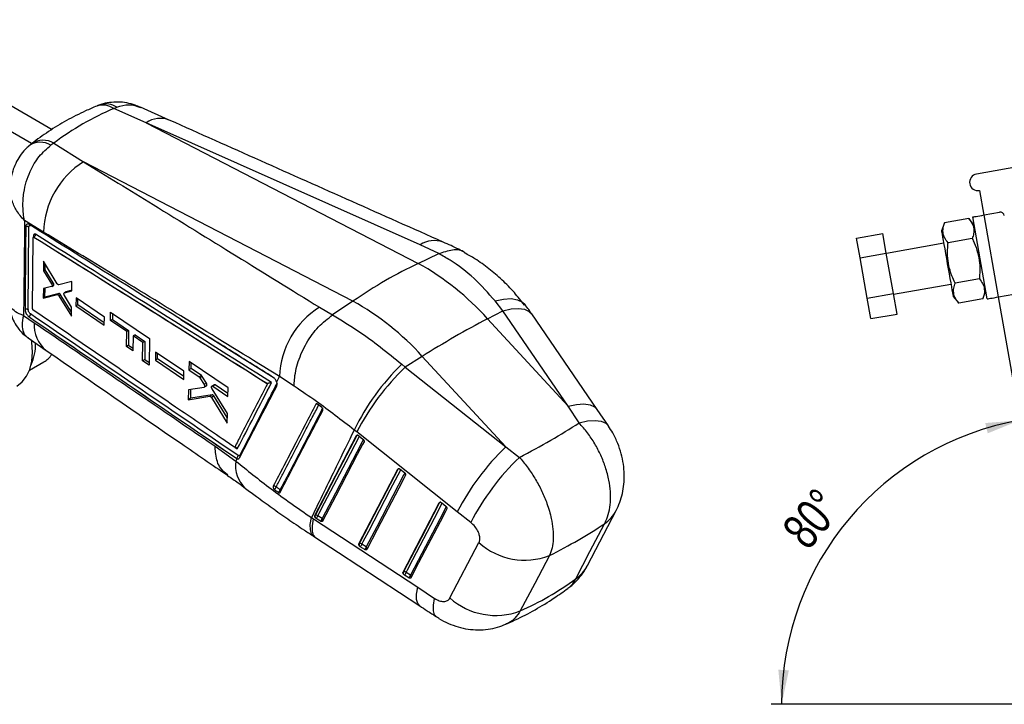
# Model space of a CAD drawing. Extents: x 24 to 351, y 12 to 282.
# Tile 2 of 13: x 96 to 190, y 12 to 78. Entities that reach past the tile are written whole.
import ezdxf

# ---------------------------------------------------------------- set-up
doc = ezdxf.new("R2010")
doc.units = 0
doc.layers.get('0').update_dxf_attribs({"linetype": 'CONTINUOUS'})
doc.styles.add('SLDTEXTSTYLE0', font='TXT', dxfattribs={"width": 0.75})
doc.dimstyles.new('SLDDIMSTYLE5', dxfattribs={"dimtxt": 3.5, "dimasz": 3.302, "dimexe": 0, "dimexo": 0.0625, "dimgap": 0.875, "dimtad": 1, "dimdec": 4, "dimlfac": 2.5, "dimzin": 12, "dimtxsty": 'SLDTEXTSTYLE0', "dimsah": 1, "dimcen": 0.09, "dimazin": 3, "dimtfac": 1, "dimtofl": 0, "dimtmove": 0, "dimatfit": 3, "dimtolj": 1, "dimtzin": 12})

# ---------------------------------------------------------------- blocks, each defined once
blk = doc.blocks.new('_D_8')
at = {"color": 179, "linetype": 'CONTINUOUS'}
blk.add_line((194.462, 12.426), (167.8, 12.426), dxfattribs=at)
blk.add_arc((196.531, 12.426), 27.731, 100, 180, dxfattribs=at)
for points in [[(191.715, 39.736), (188.385, 39.465), (188.621, 38.477)], [(168.8, 12.426), (169.502, 15.693), (168.488, 15.753)]]:
    blk.add_solid(points, dxfattribs=at)
at = {"color": 179, "linetype": 'CONTINUOUS', "insert": (168.661, 29.375, 0.04), "char_height": 3.5, "attachment_point": 1, "rotation": 49.98101, "style": 'SLDTEXTSTYLE0'}
blk.add_mtext('80°', dxfattribs=at)

msp = doc.modelspace()

# ---------------------------------------------------------------- linework, layer by layer
at = {"color": 7, "linetype": 'CONTINUOUS'}
for p, q in [((80.397418, 78.242701), (98.655775, 67.700929)), ((78.250844, 77.00351), (96.668124, 66.36998)), ((104.594536, 69.697858), (104.870954, 69.82761)), ((107.703079, 68.336626), (104.594536, 69.697858)), ((109.924042, 68.590114), (107.153134, 69.826418)), ((107.703079, 68.336626), (133.859158, 54.817894)), ((134.042968, 56.601559), (107.703079, 68.336626)), ((98.832241, 66.374836), (98.542269, 66.178001)), ((98.832241, 66.374836), (101.672042, 64.590071)), ((127.586001, 51.196478), (101.672042, 64.590071)), ((196.208516, 64.929846), (187.542207, 63.401741)), ((187.820045, 61.82605), (188.2368, 59.462511)), ((188.276192, 59.469458), (189.753404, 59.729931)), ((97.84112, 57.820557), (96.008115, 58.934475)), ((184.467149, 58.72266), (184.180438, 57.934925)), ((186.792979, 59.132767), (184.467149, 58.72266)), ((187.331822, 58.490598), (186.792979, 59.132767)), ((188.582089, 51.399982), (187.192904, 59.278443)), ((189.665378, 51.590995), (188.276192, 59.469458)), ((96.357396, 50.38999), (96.425941, 58.306244)), ((96.780936, 50.449392), (96.84761, 57.307635)), ((96.87535, 57.356512), (96.866735, 57.35154)), ((96.909044, 57.346537), (96.91012, 57.347158)), ((96.910389, 57.347042), (96.91012, 57.347157)), ((176.018414, 57.232484), (178.539523, 57.677024)), ((176.350529, 55.348976), (176.018414, 57.232484)), ((178.871637, 55.793515), (178.539523, 57.677024)), ((187.133849, 57.199597), (184.808019, 56.789492)), ((135.835768, 55.751566), (134.042968, 56.601559)), ((184.388815, 56.753154), (178.873891, 55.780725)), ((97.835965, 55.014514), (97.828899, 54.11451)), ((99.154433, 52.860216), (97.835965, 55.014514)), ((133.859158, 54.817894), (135.834802, 55.751104)), ((135.834802, 55.751104), (135.835768, 55.751566)), ((176.350529, 55.348976), (178.871637, 55.793515)), ((177.032194, 51.48306), (176.350529, 55.348976)), ((179.553302, 51.927599), (178.871637, 55.793515)), ((97.984898, 54.204566), (97.828899, 54.11451)), ((97.828899, 54.11451), (98.608876, 52.848577)), ((97.984898, 54.204566), (97.988565, 54.765175)), ((98.769158, 52.941105), (97.984898, 54.204566)), ((100.561515, 53.060084), (99.30658, 52.755815)), ((100.551401, 52.175054), (100.561515, 53.060084)), ((187.815588, 53.33326), (185.489759, 52.923155)), ((97.81484, 52.395569), (97.806857, 51.459643)), ((98.60608, 52.586373), (97.81484, 52.395569)), ((97.967544, 51.552406), (97.973313, 52.433785)), ((98.769158, 52.941105), (98.608876, 52.848577)), ((98.620479, 52.592306), (98.781367, 52.685184)), ((98.81592, 52.736847), (98.654963, 52.643928)), ((99.99923, 52.079685), (99.833714, 51.984134)), ((99.84697, 51.989748), (100.551401, 52.175054)), ((100.01239, 52.085243), (99.84697, 51.989748)), ((100.551995, 52.22707), (100.01239, 52.085243)), ((179.568485, 51.841493), (185.083408, 52.813923)), ((188.156458, 51.400092), (188.443171, 52.187829)), ((97.806857, 51.459643), (99.158261, 51.810338)), ((97.967544, 51.552406), (97.806857, 51.459643)), ((99.32316, 51.905532), (97.967544, 51.552406)), ((99.32316, 51.905532), (99.158261, 51.810338)), ((99.475858, 51.803035), (99.310204, 51.707404)), ((99.310204, 51.707405), (100.522098, 49.727369)), ((100.52678, 50.109952), (99.475858, 51.803035)), ((100.53271, 50.59463), (99.84356, 51.729766)), ((100.955462, 51.497231), (100.945939, 50.725849)), ((103.676689, 49.645342), (100.955462, 51.497231)), ((101.118974, 50.82574), (101.122625, 51.383471)), ((127.586001, 51.196478), (125.63092, 49.861119)), ((141.987411, 50.25785), (141.254887, 51.202912)), ((177.032194, 51.48306), (179.553302, 51.927599)), ((177.381746, 49.500655), (177.032194, 51.48306)), ((179.902854, 49.945193), (179.553302, 51.927599)), ((185.291786, 51.632154), (185.830629, 50.989985)), ((188.156458, 51.400092), (185.830629, 50.989985)), ((189.625985, 51.584048), (192.404356, 35.827125)), ((189.665378, 51.590995), (191.142589, 51.851468)), ((96.843999, 50.325373), (96.834687, 50.33264)), ((100.522098, 49.727369), (100.53271, 50.59463)), ((101.118974, 50.82574), (100.945939, 50.725849)), ((100.945939, 50.725849), (103.664688, 48.872575)), ((103.668273, 49.103531), (101.118974, 50.82574)), ((124.360651, 50.599296), (125.628808, 49.859713)), ((140.524765, 49.492079), (141.987411, 50.25785)), ((148.283616, 41.074906), (141.987411, 50.25785)), ((95.912275, 49.814825), (96.938849, 49.114599)), ((96.39267, 49.709088), (96.411238, 49.695732)), ((103.664688, 48.872575), (103.676689, 49.645342)), ((104.271789, 49.324774), (104.284663, 50.133193)), ((104.452693, 49.429208), (104.271789, 49.324774)), ((105.82863, 48.265367), (104.271789, 49.324774)), ((104.284663, 50.133193), (108.029483, 47.588517)), ((104.456571, 50.016377), (104.452693, 49.429208)), ((104.452693, 49.429208), (106.015767, 48.373399)), ((125.628808, 49.859713), (125.63092, 49.861119)), ((140.524765, 49.492079), (148.283616, 41.074906)), ((151.065415, 40.77908), (144.770025, 49.960906)), ((177.381746, 49.500655), (179.902854, 49.945193)), ((106.015767, 48.373399), (105.82863, 48.265367)), ((106.015767, 48.373399), (106.006315, 46.94254)), ((96.340966, 47.656885), (98.089424, 46.447994)), ((105.802721, 46.825007), (105.82863, 48.265367)), ((106.451333, 47.841587), (106.424509, 46.400699)), ((106.640996, 47.951077), (106.451333, 47.841587)), ((107.382955, 47.207529), (106.451333, 47.841587)), ((106.640996, 47.951077), (107.576431, 47.31922)), ((108.029483, 47.588517), (107.978158, 45.025996)), ((106.006315, 46.94254), (105.802721, 46.825007)), ((106.424509, 46.400699), (105.802721, 46.825007)), ((106.006315, 46.94254), (106.429279, 46.656841)), ((107.348631, 45.455815), (107.382955, 47.207529)), ((107.576431, 47.31922), (107.382955, 47.207529)), ((107.576431, 47.31922), (107.564941, 45.580689)), ((107.564941, 45.580689), (107.348631, 45.455815)), ((107.978158, 45.025996), (107.348631, 45.455815)), ((107.564941, 45.580689), (107.983601, 45.297896)), ((108.605484, 46.290854), (108.589587, 45.515794)), ((108.800156, 45.637353), (108.589587, 45.515794)), ((108.589587, 45.515794), (111.307986, 43.662351)), ((111.325743, 44.438444), (108.605484, 46.290854)), ((108.800156, 45.637353), (108.803547, 46.155979)), ((111.314316, 43.938868), (108.800156, 45.637353)), ((134.251608, 45.870662), (132.605221, 44.83777)), ((142.273064, 37.168601), (134.251608, 45.870662)), ((96.47447, 44.535007), (97.87229, 45.341951)), ((111.832608, 45.388764), (111.814126, 44.577034)), ((112.019909, 44.69583), (111.814126, 44.577034)), ((111.814126, 44.577034), (112.794779, 43.909624)), ((115.576705, 42.843257), (111.832608, 45.388764)), ((112.019909, 44.69583), (112.023588, 45.258922)), ((113.00448, 44.030682), (112.019909, 44.69583)), ((132.284406, 45.110692), (132.605221, 44.83777)), ((132.605221, 44.83777), (142.273064, 37.168601)), ((111.307986, 43.662351), (111.325743, 44.438444)), ((113.00448, 44.030682), (112.794779, 43.909624)), ((113.079747, 43.948771), (112.869202, 43.827227)), ((112.869202, 43.827227), (113.274904, 43.1586)), ((113.493977, 43.285068), (113.079747, 43.948771)), ((120.248005, 43.418414), (120.52171, 43.948703)), ((121.941881, 43.002014), (120.52171, 43.948703)), ((111.769666, 42.67099), (111.746595, 41.706589)), ((113.262553, 42.8922), (111.769666, 42.67099)), ((112.001323, 41.853641), (112.006899, 42.706143)), ((113.493977, 43.285068), (113.274904, 43.1586)), ((113.283198, 42.89952), (113.506698, 43.028544)), ((113.536759, 43.066186), (113.314077, 42.937635)), ((114.242369, 43.146451), (114.026761, 43.021983)), ((115.512499, 40.371455), (114.03738, 42.761316)), ((114.333903, 43.132559), (114.118846, 43.008409)), ((114.118846, 43.008409), (115.555855, 42.030212)), ((115.562835, 42.302317), (114.333903, 43.132559)), ((115.555855, 42.030212), (115.576705, 42.843257)), ((119.374161, 43.253864), (119.368904, 43.251444)), ((111.746595, 41.706589), (113.822029, 42.034496)), ((112.001323, 41.853641), (111.746595, 41.706589)), ((114.057172, 42.170242), (112.001323, 41.853641)), ((114.057172, 42.170242), (113.822029, 42.034496)), ((114.202612, 42.068541), (113.966685, 41.932342)), ((113.966685, 41.932343), (115.487742, 39.443054)), ((115.502808, 40.008056), (114.202612, 42.068541)), ((124.011679, 41.270364), (124.019587, 41.274929)), ((124.568616, 40.995748), (124.185772, 41.27641)), ((124.601522, 40.967591), (124.568616, 40.995748)), ((149.334828, 39.47653), (148.283616, 41.074906)), ((152.151219, 39.192941), (151.065192, 40.778557)), ((115.487742, 39.443054), (115.512499, 40.371455)), ((123.91307, 30.576487), (127.922589, 38.258727)), ((127.94857, 38.604998), (127.703275, 38.79705)), ((127.922589, 38.258727), (127.948008, 38.273401)), ((137.615738, 30.935496), (127.94857, 38.604998)), ((128.139355, 38.255526), (128.151038, 38.246492)), ((128.151038, 38.246492), (128.54303, 37.929092)), ((114.347873, 37.229177), (116.327508, 35.816332)), ((142.273064, 37.168601), (143.589729, 36.163194)), ((116.327508, 35.816332), (116.44308, 36.040555)), ((116.379733, 36.080181), (116.375161, 36.077541)), ((116.375161, 36.077541), (116.44308, 36.040555)), ((116.718895, 36.356532), (116.700131, 36.329658)), ((128.15861, 27.854648), (131.905243, 35.033897)), ((131.905243, 35.033897), (131.930659, 35.04857)), ((132.122059, 35.030644), (132.13368, 35.021656)), ((132.13368, 35.021656), (132.525664, 34.704251)), ((119.922733, 33.386307), (119.915803, 33.382306)), ((119.987169, 33.119565), (120.033425, 33.076603)), ((132.404213, 25.132841), (135.887802, 31.809014)), ((135.887802, 31.809014), (135.913215, 31.823684)), ((136.104689, 31.805685), (136.116222, 31.796761)), ((136.116222, 31.796761), (136.508192, 31.479348)), ((123.595908, 30.375964), (123.796115, 30.245092)), ((123.938505, 30.59117), (123.91307, 30.576487)), ((124.047115, 30.290801), (124.001115, 30.326615)), ((124.622279, 30.283184), (124.204416, 30.551079)), ((138.904034, 29.912406), (137.615738, 30.935496)), ((150.134105, 25.761533), (152.894182, 31.050689)), ((123.796115, 30.245092), (133.814025, 23.671983)), ((124.464979, 30.022906), (124.047115, 30.290801)), ((123.800136, 28.584171), (123.983957, 28.464693)), ((128.184048, 27.869333), (128.15861, 27.854648)), ((128.292668, 27.568971), (128.246614, 27.604835)), ((128.710537, 27.301079), (128.292668, 27.568971)), ((128.867826, 27.56136), (128.449966, 27.829248)), ((136.903879, 22.64912), (139.703509, 27.966417)), ((132.429655, 25.147529), (132.404213, 25.132841)), ((132.538291, 24.847177), (132.492153, 24.883114)), ((132.956168, 24.57929), (132.538291, 24.847177)), ((133.11344, 24.839578), (132.695564, 25.107464)), ((133.814025, 23.671983), (135.437604, 22.60778))]:
    msp.add_line(p, q, dxfattribs=at)
at = {"color": 8, "linetype": 'CONTINUOUS'}
for p, q in [((96.870535, 57.484147), (96.869395, 57.353074)), ((111.038849, 49.422417), (119.998897, 43.798946)), ((116.213338, 37.141218), (116.459436, 36.973741))]:
    msp.add_line(p, q, dxfattribs=at)
at = {"color": 7, "linetype": 'CONTINUOUS', "flags": 128}
for points in [[(187.192904, 59.278443), (187.213719, 59.282115), (187.275364, 59.292984), (187.37547, 59.310636), (187.510191, 59.334391), (187.674349, 59.363335), (187.861635, 59.396359), (188.064853, 59.432194), (188.276192, 59.469458)], [(184.180438, 57.934925), (184.187279, 57.896125), (184.207634, 57.780683), (184.241002, 57.591444), (184.286562, 57.333064), (184.343191, 57.011904), (184.409494, 56.635876), (184.48384, 56.214237), (184.564399, 55.75737), (184.649185, 55.276523), (184.736111, 54.783539), (184.823038, 54.290554), (184.907824, 53.809707), (184.988383, 53.35284), (185.062729, 52.931201), (185.129032, 52.555174), (185.185661, 52.234015), (185.231221, 51.975635), (185.264589, 51.786394), (185.284944, 51.670954), (185.291786, 51.632154)], [(188.582089, 51.399982), (188.602904, 51.403652), (188.66455, 51.414522), (188.764656, 51.432173), (188.899378, 51.455928), (189.063535, 51.484874), (189.250821, 51.517898), (189.454038, 51.553731), (189.665378, 51.590995)], [(95.274707, 43.017635), (95.274997, 43.017803), (95.789721, 43.416594), (96.203831, 43.957883), (96.50713, 44.62834), (96.692149, 45.411458), (96.754331, 46.287956), (96.692149, 47.236246), (96.662146, 47.450423)], [(127.948008, 38.273401), (125.935851, 34.418095), (123.938505, 30.59117)], [(128.646364, 37.665836), (128.517093, 37.418155), (128.000025, 36.427428), (125.931726, 32.464527), (124.662748, 30.033129)], [(131.930659, 35.04857), (130.049948, 31.444755), (128.184048, 27.869333)], [(132.629004, 34.441), (132.499761, 34.193328), (131.982762, 33.202648), (129.914773, 29.239927), (128.908299, 27.311299)], [(135.913215, 31.823684), (134.164027, 28.471401), (132.429655, 25.147529)], [(136.611548, 31.216101), (136.482326, 30.968449), (135.965442, 29.977837), (133.897912, 26.015381), (133.153923, 24.589507)], [(149.002271, 24.483772), (150.367931, 27.104004), (151.757049, 29.769198)], [(123.984037, 28.465163), (126.18742, 27.019592), (134.002122, 21.892909)], [(146.478149, 26.725052), (145.066234, 24.045499), (143.676911, 21.408836)]]:
    msp.add_lwpolyline(points, dxfattribs=at)
at = {"color": 8, "linetype": 'CONTINUOUS', "flags": 128}
for points in [[(96.8756, 57.355332), (96.885139, 57.359151), (96.90144, 57.353824), (96.910205, 57.347206), (96.910389, 57.347042), (96.910389, 57.347042)], [(141.254887, 51.202912), (142.073254, 51.383168), (142.801759, 51.424816), (143.415139, 51.326413), (143.89212, 51.091363), (144.135801, 50.849681)], [(141.987411, 50.25785), (142.789801, 50.438083), (143.496319, 50.489848), (144.08279, 50.411385), (144.529167, 50.205372), (144.770041, 49.960585)], [(148.283616, 41.074906), (149.086163, 41.255407), (149.792751, 41.30733), (150.379199, 41.228895), (150.825427, 41.022793), (151.065453, 40.778794)], [(149.334828, 39.47653), (150.145009, 39.663488), (150.859007, 39.72081), (151.452134, 39.646501), (151.903851, 39.443138), (152.153157, 39.191477)], [(124.204416, 30.551079), (124.333689, 30.79876), (124.850773, 31.789492), (126.919112, 35.752413), (128.200103, 38.206764)], [(128.588883, 37.883218), (128.476666, 37.66821), (127.959586, 36.677486), (125.891274, 32.71458), (124.622279, 30.283184)], [(127.948008, 38.273401), (127.962285, 38.293538), (127.97882, 38.306568)], [(131.930659, 35.04857), (131.944944, 35.06871), (131.961479, 35.081732)], [(128.449966, 27.829248), (128.579213, 28.076923), (129.096228, 29.06761), (131.16428, 33.030354), (132.18275, 34.981921)], [(132.571529, 34.658372), (132.459336, 34.443391), (131.942333, 33.452711), (129.874317, 29.489988), (128.867826, 27.56136)], [(132.695564, 25.107464), (132.824793, 25.355119), (133.3417, 26.345743), (135.40933, 30.308231), (136.165309, 31.757011)], [(136.554077, 31.43346), (136.441923, 31.218518), (135.925025, 30.227907), (133.857449, 26.265451), (133.11344, 24.839578)], [(135.913215, 31.823684), (135.927507, 31.843828), (135.944035, 31.856846)], [(123.808358, 28.580105), (123.602006, 28.805923), (123.485901, 29.195755), (123.483848, 29.724882), (123.595908, 30.375964)], [(123.984497, 28.464858), (123.790502, 28.68234), (123.677938, 29.069708), (123.679829, 29.596388), (123.796115, 30.245092)], [(134.002547, 21.892554), (133.808662, 22.109825), (133.696052, 22.497012), (133.697856, 23.023491), (133.814025, 23.671983)], [(135.629388, 20.826477), (135.438492, 21.038491), (135.322642, 21.426428), (135.322345, 21.95537), (135.437604, 22.60778)]]:
    msp.add_lwpolyline(points, dxfattribs=at)
at = {"color": 8, "linetype": 'CONTINUOUS'}
for centre, radius, start, end in [((103.826278, 68.274506), 1.871759, 56.07374519, 106.53510969), ((103.53655, 68.226647), 1.812125, 54.27910443, 109.0415174), ((109.060488, 66.311008), 2.438378, 69.19778479, 123.82685868), ((97.796991, 64.55753), 2.091493, 60.33147141, 121.92353886), ((135.400878, 54.577625), 2.437258, 69.44698097, 123.85869928), ((99.963014, 48.83722), 3.036859, 174.75944238, 231.92396577), ((124.090251, 41.240225), 0.078726, 120.39269253, 153.84393054), ((124.115676, 41.094922), 0.204048, 80.03601472, 118.09373874), ((128.042204, 38.098905), 0.198297, 84.3165316, 118.36102949), ((116.514349, 36.213035), 0.219353, 1.2506198, 32.11813276), ((116.565494, 36.234491), 0.196025, 9.09112165, 38.50473069), ((119.176439, 35.348555), 2.887078, 170.67559146, 228.50949638), ((132.025393, 34.872542), 0.199901, 82.50796993, 118.28784232), ((120.451027, 32.906689), 0.195276, 1.13742818, 47.33037592), ((136.007966, 31.647635), 0.199927, 82.52919491, 118.28962672), ((149.728781, 32.714027), 3.575736, 304.55736307, 332.2248316), ((124.509471, 30.126688), 0.192916, 352.24148459, 54.21465932), ((128.755775, 27.405413), 0.192028, 351.16132268, 54.30219067), ((146.969255, 27.424629), 3.575164, 304.65613423, 332.25645256), ((133.001354, 24.683608), 0.192068, 351.16916945, 54.29726696)]:
    msp.add_arc(centre, radius, start, end, dxfattribs=at)
at = {"color": 7, "linetype": 'CONTINUOUS'}
for centre, radius, start, end in [((97.530251, 64.530385), 1.933603, 58.44043091, 124.34309907), ((106.025582, 57.657637), 8.186083, 122.12865285, 178.8596208), ((187.681126, 62.613896), 0.8, 100, 280), ((189.822863, 59.336006), 0.4, 10, 100), ((96.820782, 57.394837), 0.102234, 3.8075625, 60.87879606), ((121.17594, 32.109886), 26.009953, 41.93522735, 60.81511194), ((114.902783, 28.48847), 26.009953, 41.93522735, 60.81511194), ((128.724594, 43.647006), 8.208431, 122.11643762, 177.89364992), ((183.985369, -33.036063), 93.272281, 117.77198924, 122.22263423), ((92.738788, 46.953752), 4.322812, 334.14528063, 2.89505279), ((96.703288, 47.328061), 2.304604, 300.48058985, 326.4045381), ((147.751076, 29.069353), 22.283232, 133.95510787, 154.11617275), ((149.158206, 27.614713), 23.887968, 133.86347886, 152.60797715), ((158.81887, 19.949195), 23.880361, 133.85712932, 152.60928489), ((116.233476, 36.356717), 0.312832, 297.87385002, 355.65559581), ((160.179958, 18.84525), 23.98222, 133.7705437, 152.51777547), ((120.184751, 33.308448), 0.273341, 163.4505311, 223.71052932), ((120.025961, 33.161191), 0.247656, 42.25829555, 114.63396393), ((119.782899, 33.439132), 0.440671, 304.64651007, 345.35705929), ((120.148703, 33.162435), 0.448915, 305.61394804, 345.5309534), ((124.199196, 30.51318), 0.272108, 163.34456587, 223.28513708), ((124.041217, 30.370534), 0.243372, 47.88885243, 114.96338867), ((123.642555, 30.712972), 0.584719, 313.77967959, 343.92636838), ((124.060416, 30.445076), 0.584721, 313.77990949, 343.92644188), ((128.444727, 27.791346), 0.272095, 163.34450284, 223.27221073), ((128.286768, 27.648693), 0.24338, 47.89083894, 114.96456734), ((127.888022, 27.991187), 0.584812, 313.78269264, 343.92425872), ((128.306013, 27.723199), 0.584658, 313.78056663, 343.93016664), ((144.108437, 32.89927), 6.613358, 228.23583759, 290.99718353), ((132.690275, 25.069536), 0.27204, 163.33971393, 223.25729297), ((132.532388, 24.926912), 0.243363, 47.89391568, 114.9695357), ((132.133746, 25.269274), 0.584655, 313.78360812, 343.93303835), ((132.551518, 25.001447), 0.584772, 313.78699675, 343.93026362), ((141.307439, 27.582925), 6.613152, 228.2501914, 290.99564205)]:
    msp.add_arc(centre, radius, start, end, dxfattribs=at)
for centre, major_axis, ratio, start_param, end_param in [((134.813473, 9.436443), (-32.88701, 58.96977), 0.615394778, 6.211904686, 6.372151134), ((98.6896, 52.864064), (-0.088237, 0.180759), 0.534708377, 3.035241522, 3.70796525), ((113.003407, 43.869575), (-0.086379, 0.176953), 0.534708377, 4.90493077, 5.534918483), ((113.415298, 43.20671), (-0.087885, 0.180037), 0.534708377, 2.978888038, 3.601070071), ((103.352865, 39.382245), (56.155968, 13.205934), 0.286935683, 5.441486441, 5.601147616), ((103.352865, 39.382245), (58.302998, 4.793596), 0.39599012, 5.511848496, 5.658552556), ((124.499357, 79.532371), (-14.761085, 59.632178), 0.661656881, 3.256233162, 3.404349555)]:
    msp.add_ellipse(centre, major_axis=major_axis, ratio=ratio, start_param=start_param, end_param=end_param, dxfattribs=at)
for points, knots in [([(103.444887, 70.116861), (103.310022, 70.077137), (103.138087, 70.026494), (102.977377, 69.947396), (102.942726, 69.930341)], [0, 0, 0, 0, 0.7843885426, 1, 1, 1, 1]), ([(107.146659, 69.814004), (106.983708, 69.888473), (106.56117, 70.081572), (105.833916, 70.25773), (104.992153, 70.349663), (104.163401, 70.287261), (103.588714, 70.187236), (103.313629, 70.071473), (103.290424, 70.061707)], [0, 0, 0, 0, 0.135647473, 0.351739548, 0.564271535, 0.774342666, 0.980964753, 1, 1, 1, 1]), ([(102.946111, 69.939933), (102.586759, 69.787416), (101.598641, 69.368038), (100.039028, 68.567931), (98.30282, 67.524998), (97.223187, 66.726331), (96.690161, 66.33202)], [0, 0, 0, 0, 0.161347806, 0.4436604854, 0.725329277, 1, 1, 1, 1]), ([(136.25749, 56.860039), (133.339172, 58.158173), (124.554887, 62.065621), (115.783712, 65.979691), (109.926499, 68.593427)], [0, 0, 0, 0, 0.332220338, 1, 1, 1, 1]), ([(96.699848, 66.326319), (96.649357, 66.292018), (96.524095, 66.206922), (96.411769, 66.104453), (96.344719, 66.043288)], [0, 0, 0, 0, 0.403084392, 1, 1, 1, 1]), ([(96.4523, 66.113824), (96.319419, 66.001618), (95.980933, 65.715798), (95.541853, 65.142567), (95.134921, 64.43759), (94.841744, 63.673477), (94.670078, 62.872734), (94.598881, 62.294216), (94.6161, 61.986228), (94.617704, 61.957544)], [0, 0, 0, 0, 0.11082863, 0.282312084, 0.457786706, 0.63020984, 0.802932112, 0.981645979, 1, 1, 1, 1]), ([(96.008115, 58.934475), (96.007246, 58.938519), (95.913916, 59.372716), (95.812655, 60.258767), (95.896322, 61.523533), (96.150408, 62.660743), (96.600885, 63.870153), (97.360741, 65.164479), (98.151875, 65.843118), (98.542269, 66.178001)], [0, 0, 0, 0, 0.00159147, 0.170880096, 0.331878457, 0.45985141, 0.587799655, 0.796594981, 1, 1, 1, 1]), ([(101.672042, 64.590071), (103.905599, 63.215023), (111.474773, 58.555198), (119.032854, 53.888745), (124.360651, 50.599296)], [0, 0, 0, 0, 0.295085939, 1, 1, 1, 1]), ([(96.008115, 58.934475), (95.993703, 57.406967), (95.965023, 54.367086), (95.929799, 51.327201), (95.912275, 49.814825)], [0, 0, 0, 0, 0.502489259, 1, 1, 1, 1]), ([(184.808019, 56.789492), (184.692056, 56.942046), (184.457613, 57.250463), (184.305112, 57.741784), (184.314166, 58.238751), (184.415844, 58.560374), (184.467149, 58.72266)], [0, 0, 0, 0, 0.264604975, 0.534947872, 0.765343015, 1, 1, 1, 1]), ([(186.792979, 59.132767), (186.908943, 58.980211), (187.143385, 58.671793), (187.295886, 58.180477), (187.286832, 57.683505), (187.185154, 57.361882), (187.133849, 57.199597)], [0, 0, 0, 0, 0.264605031, 0.534947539, 0.765343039, 1, 1, 1, 1]), ([(96.11975, 58.321972), (96.118836, 58.203451), (96.114266, 57.610851), (96.093478, 54.973006), (96.070391, 52.452866), (96.051647, 50.406976)], [0, 0, 0, 0, 0.044932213, 0.224660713, 1, 1, 1, 1]), ([(96.474197, 58.54244), (96.432987, 58.562968), (96.35062, 58.604), (96.242765, 58.591064), (96.163038, 58.523088), (96.125161, 58.423583), (96.121121, 58.347966), (96.119747, 58.32226)], [0, 0, 0, 0, 0.222082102, 0.443884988, 0.665138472, 0.886165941, 1, 1, 1, 1]), ([(96.425942, 58.306533), (96.415549, 58.312783), (96.394763, 58.325283), (96.356052, 58.338917), (96.313817, 58.348021), (96.269213, 58.351893), (96.224264, 58.350473), (96.180944, 58.343724), (96.145842, 58.333691), (96.126939, 58.325201), (96.11975, 58.321972)], [0, 0, 0, 0, 0.131343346, 0.262680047, 0.394017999, 0.525365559, 0.656709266, 0.788052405, 0.919393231, 1, 1, 1, 1]), ([(96.425937, 58.306246), (96.427269, 58.326477), (96.430601, 58.377102), (96.458627, 58.437852), (96.510438, 58.474374), (96.575169, 58.476352), (96.621821, 58.452249), (96.643288, 58.441158)], [0, 0, 0, 0, 0.14709965, 0.368111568, 0.589473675, 0.811098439, 1, 1, 1, 1]), ([(119.955417, 43.830731), (119.86126, 43.889845), (119.390479, 44.185419), (117.413092, 45.426754), (109.686734, 50.275919), (102.326036, 54.88119), (96.474325, 58.542354)], [0, 0, 0, 0, 0.012041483, 0.060207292, 0.252870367, 1, 1, 1, 1]), ([(120.52171, 43.948703), (115.195238, 47.216766), (107.639343, 51.852693), (100.073483, 56.460878), (97.84112, 57.820557)], [0, 0, 0, 0, 0.704942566, 1, 1, 1, 1]), ([(96.847611, 57.307636), (96.848423, 57.3162), (96.850048, 57.33333), (96.86138, 57.34989), (96.877839, 57.356976), (96.894834, 57.354394), (96.905505, 57.348494), (96.909044, 57.346537)], [0, 0, 0, 0, 0.222746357, 0.445526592, 0.66801672, 0.889893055, 1, 1, 1, 1]), ([(97.069494, 57.608406), (97.057473, 57.615098), (97.02249, 57.634573), (96.967337, 57.642761), (96.914582, 57.619973), (96.878243, 57.56683), (96.87311, 57.51177), (96.870535, 57.484147)], [0, 0, 0, 0, 0.115662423, 0.336600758, 0.557294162, 0.777906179, 1, 1, 1, 1]), ([(96.923212, 57.410325), (96.922936, 57.409234), (96.922271, 57.406605), (96.910743, 57.382287), (96.887711, 57.366668), (96.874214, 57.357514)], [0, 0, 0, 0, 0.226991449, 0.546999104, 1, 1, 1, 1]), ([(96.909044, 57.346537), (100.677131, 54.984867), (108.168189, 50.289803), (115.650353, 45.588125), (119.368904, 43.251444)], [0, 0, 0, 0, 0.503011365, 1, 1, 1, 1]), ([(96.91012, 57.347158), (100.652609, 55.002318), (108.144787, 50.308125), (115.629347, 45.607676), (119.37378, 43.254104), (119.374161, 43.253864)], [0, 0, 0, 0, 0.499493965, 0.999949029, 1, 1, 1, 1]), ([(96.910389, 57.347042), (96.931786, 57.360444), (96.974579, 57.387248), (97.027539, 57.455661), (97.063837, 57.533851), (97.067609, 57.583554), (97.069494, 57.608406)], [0, 0, 0, 0, 0.250001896, 0.499999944, 0.749999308, 1, 1, 1, 1]), ([(119.763782, 43.36597), (115.941734, 45.767747), (108.381871, 50.518369), (100.812172, 55.262681), (97.069494, 57.608406)], [0, 0, 0, 0, 0.505571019, 1, 1, 1, 1]), ([(138.289637, 55.891142), (138.112744, 55.984587), (137.464156, 56.327208), (136.764103, 56.633848), (136.254979, 56.856855)], [0, 0, 0, 0, 0.2727357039, 1, 1, 1, 1]), ([(187.133849, 57.199597), (187.197086, 57.066091), (187.403266, 56.630798), (187.683184, 55.852522), (187.850021, 54.936513), (187.879969, 54.088613), (187.837127, 53.585965), (187.815588, 53.33326)], [0, 0, 0, 0, 0.1112575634, 0.3627506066, 0.6203152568, 0.8091145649, 1, 1, 1, 1]), ([(135.835768, 55.751566), (136.280901, 55.904807), (137.171168, 56.21129), (138.044876, 56.148204), (138.335898, 55.866789), (138.34229, 55.860608)], [0, 0, 0, 0, 0.494448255, 0.988896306, 1, 1, 1, 1]), ([(185.489759, 52.923155), (185.38412, 53.150911), (185.17186, 53.608537), (184.912162, 54.407303), (184.753147, 55.327037), (184.748597, 56.154357), (184.794259, 56.64241), (184.808019, 56.789492)], [0, 0, 0, 0, 0.188963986, 0.379682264, 0.630819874, 0.888742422, 1, 1, 1, 1]), ([(141.254887, 51.202912), (140.595711, 51.949575), (139.259491, 53.463142), (137.374692, 54.888497), (136.2003, 55.546361), (135.834802, 55.751104)], [0, 0, 0, 0, 0.40141212, 0.813705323, 1, 1, 1, 1]), ([(144.073685, 50.803391), (143.755934, 51.209341), (143.087032, 52.063912), (141.941615, 53.232503), (140.675298, 54.318179), (139.465814, 55.191365), (138.651731, 55.635878), (138.3153, 55.81958)], [0, 0, 0, 0, 0.196997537, 0.414701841, 0.631908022, 0.847881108, 1, 1, 1, 1]), ([(133.859158, 54.817894), (132.810651, 54.295043), (130.713638, 53.249341), (128.628547, 51.880766), (127.586001, 51.196478)], [0, 0, 0, 0, 0.5000000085, 1, 1, 1, 1]), ([(187.815588, 53.33326), (187.931551, 53.180705), (188.165993, 52.872288), (188.318498, 52.380971), (188.30944, 51.883999), (188.207763, 51.562377), (188.156458, 51.400092)], [0, 0, 0, 0, 0.264604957, 0.534947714, 0.765343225, 1, 1, 1, 1]), ([(98.608876, 52.848577), (98.619583, 52.828678), (98.640998, 52.788877), (98.658025, 52.724899), (98.661183, 52.675829), (98.656514, 52.651886), (98.654963, 52.643928)], [0, 0, 0, 0, 0.286448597, 0.572960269, 0.858078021, 1, 1, 1, 1]), ([(98.654963, 52.643928), (98.650081, 52.629262), (98.642404, 52.606195), (98.625295, 52.597754), (98.619065, 52.59468)], [0, 0, 0, 0, 0.635806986, 1, 1, 1, 1]), ([(98.81592, 52.736847), (98.818328, 52.753463), (98.823143, 52.786695), (98.811655, 52.848737), (98.791781, 52.901786), (98.774939, 52.931058), (98.769158, 52.941105)], [0, 0, 0, 0, 0.283624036, 0.567230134, 0.851453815, 1, 1, 1, 1]), ([(99.30658, 52.755816), (99.29396, 52.755022), (99.268722, 52.753434), (99.224657, 52.777614), (99.184974, 52.814681), (99.16362, 52.84652), (99.154433, 52.860216)], [0, 0, 0, 0, 0.265852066, 0.531669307, 0.798533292, 1, 1, 1, 1]), ([(185.830629, 50.989985), (185.714666, 51.14254), (185.480224, 51.450957), (185.32772, 51.942277), (185.336777, 52.439246), (185.438455, 52.760869), (185.489759, 52.923155)], [0, 0, 0, 0, 0.264604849, 0.534947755, 0.765343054, 1, 1, 1, 1]), ([(99.158261, 51.810338), (99.170761, 51.81133), (99.19576, 51.813312), (99.239614, 51.789756), (99.279381, 51.75306), (99.30088, 51.721215), (99.310204, 51.707404)], [0, 0, 0, 0, 0.265086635, 0.530125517, 0.796229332, 1, 1, 1, 1]), ([(99.475858, 51.803034), (99.463355, 51.82086), (99.438352, 51.85651), (99.394206, 51.892215), (99.354186, 51.909257), (99.332491, 51.906652), (99.32316, 51.905532)], [0, 0, 0, 0, 0.266195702, 0.532362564, 0.79887035, 1, 1, 1, 1]), ([(99.843563, 51.729767), (99.832965, 51.750006), (99.811766, 51.790489), (99.795362, 51.855128), (99.793426, 51.897887), (99.796194, 51.917792), (99.796615, 51.92082)], [0, 0, 0, 0, 0.315070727, 0.63019642, 0.943742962, 1, 1, 1, 1]), ([(99.796615, 51.92082), (99.800773, 51.936029), (99.809087, 51.966448), (99.830695, 51.984373), (99.844566, 51.988954), (99.84697, 51.989748)], [0, 0, 0, 0, 0.452579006, 0.905122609, 1, 1, 1, 1]), ([(94.572181, 51.087893), (94.570107, 50.933265), (94.564666, 50.527781), (94.708209, 49.879638), (94.989847, 49.15826), (95.410701, 48.507829), (95.873727, 47.99847), (96.213898, 47.761027), (96.348903, 47.666792)], [0, 0, 0, 0, 0.115220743, 0.302145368, 0.490738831, 0.690901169, 0.87732682, 1, 1, 1, 1]), ([(96.051647, 50.406951), (96.058271, 50.409881), (96.076769, 50.418062), (96.11138, 50.427959), (96.155044, 50.434717), (96.200313, 50.436082), (96.245183, 50.432085), (96.287588, 50.422806), (96.326354, 50.40896), (96.347049, 50.396313), (96.357396, 50.38999)], [0, 0, 0, 0, 0.073800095, 0.206112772, 0.338428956, 0.470738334, 0.603054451, 0.735366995, 0.86768061, 1, 1, 1, 1]), ([(96.05165, 50.406973), (96.055319, 50.352373), (96.062656, 50.243181), (96.124071, 50.062116), (96.21507, 49.894516), (96.310848, 49.776141), (96.371916, 49.726097), (96.39267, 49.709088)], [0, 0, 0, 0, 0.221368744, 0.442696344, 0.664111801, 0.885843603, 1, 1, 1, 1]), ([(96.578378, 49.95305), (96.558014, 49.969132), (96.512733, 50.00489), (96.448361, 50.089818), (96.395104, 50.194275), (96.362529, 50.299928), (96.35902, 50.361541), (96.3574, 50.389987)], [0, 0, 0, 0, 0.175178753, 0.389518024, 0.603363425, 0.816877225, 1, 1, 1, 1]), ([(96.834687, 50.33264), (96.830741, 50.336392), (96.819842, 50.346752), (96.803669, 50.369713), (96.789431, 50.400153), (96.782011, 50.427926), (96.781241, 50.443387), (96.780943, 50.449388)], [0, 0, 0, 0, 0.134838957, 0.372354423, 0.610181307, 0.848702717, 1, 1, 1, 1]), ([(116.209547, 37.140303), (116.184796, 37.157127), (115.78607, 37.428159), (113.891537, 38.716054), (107.45509, 43.092167), (101.403016, 47.217652), (96.843999, 50.325373)], [0, 0, 0, 0, 0.003829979, 0.061699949, 0.293180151, 1, 1, 1, 1]), ([(144.767783, 49.957278), (144.673047, 50.098324), (144.469389, 50.401538), (144.250783, 50.682153), (144.133866, 50.832234)], [0, 0, 0, 0, 0.465170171, 1, 1, 1, 1]), ([(96.411389, 49.695628), (99.73401, 47.424171), (106.379263, 42.881249), (113.043191, 38.345446), (116.375161, 36.077541)], [0, 0, 0, 0, 0.4999991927, 1, 1, 1, 1]), ([(96.412038, 49.696099), (96.433763, 49.709254), (96.477215, 49.735565), (96.532062, 49.802817), (96.570588, 49.879703), (96.575829, 49.928568), (96.57845, 49.953)], [0, 0, 0, 0, 0.249999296, 0.49999916, 0.749999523, 1, 1, 1, 1]), ([(96.412113, 49.696047), (99.735612, 47.425073), (106.38262, 42.883119), (113.047359, 38.347829), (116.379733, 36.080181)], [0, 0, 0, 0, 0.499999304, 1, 1, 1, 1]), ([(116.545409, 36.33302), (113.213091, 38.601147), (106.548553, 43.137337), (99.901737, 47.681167), (96.578378, 49.95305)], [0, 0, 0, 0, 0.500007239, 1, 1, 1, 1]), ([(121.941881, 43.002014), (121.941351, 43.029982), (121.937586, 43.228942), (121.965812, 43.993776), (122.255242, 45.395547), (123.072938, 47.182436), (124.234003, 48.790299), (125.163873, 49.503241), (125.628808, 49.859713)], [0, 0, 0, 0, 0.011769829, 0.083729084, 0.312805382, 0.541873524, 0.77093663, 1, 1, 1, 1]), ([(125.63092, 49.861119), (126.479158, 49.348765), (127.970777, 48.447796), (130.218559, 46.802024), (131.591666, 45.677846), (132.284406, 45.110692)], [0, 0, 0, 0, 0.395135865, 0.694842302, 1, 1, 1, 1]), ([(96.938849, 49.114599), (99.598211, 47.300144), (105.393246, 43.346249), (111.203801, 39.376951), (114.347873, 37.229177)], [0, 0, 0, 0, 0.458903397, 1, 1, 1, 1]), ([(98.090011, 46.4482), (102.420197, 43.458822), (108.219845, 39.454989), (114.035568, 35.45927), (115.509103, 34.446871)], [0, 0, 0, 0, 0.746629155, 1, 1, 1, 1]), ([(112.794779, 43.909624), (112.809256, 43.898126), (112.836207, 43.876718), (112.858762, 43.842886), (112.869202, 43.827227)], [0, 0, 0, 0, 0.537137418, 1, 1, 1, 1]), ([(120.101983, 43.694233), (120.06703, 43.733932), (120.019445, 43.787977), (119.968848, 43.821762), (119.955417, 43.830731)], [0, 0, 0, 0, 0.73454774, 1, 1, 1, 1]), ([(120.248005, 43.418414), (120.245218, 43.426709), (120.224543, 43.488227), (120.179037, 43.587412), (120.124497, 43.663021), (120.101983, 43.694233)], [0, 0, 0, 0, 0.083842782, 0.6218122, 1, 1, 1, 1]), ([(113.314077, 42.937635), (113.307261, 42.925075), (113.294642, 42.901823), (113.27266, 42.895229), (113.262553, 42.892198)], [0, 0, 0, 0, 0.540191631, 1, 1, 1, 1]), ([(113.274904, 43.1586), (113.285477, 43.138577), (113.306624, 43.098526), (113.322971, 43.034022), (113.326008, 42.977722), (113.317787, 42.950101), (113.314077, 42.937635)], [0, 0, 0, 0, 0.262217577, 0.524490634, 0.785391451, 1, 1, 1, 1]), ([(113.536759, 43.066186), (113.540719, 43.081308), (113.548638, 43.111551), (113.541889, 43.171567), (113.523486, 43.231977), (113.503314, 43.268268), (113.493977, 43.285068)], [0, 0, 0, 0, 0.258727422, 0.51743031, 0.776607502, 1, 1, 1, 1]), ([(114.03738, 42.761316), (114.026677, 42.780977), (114.005268, 42.820301), (113.988101, 42.884346), (113.984435, 42.937165), (113.990314, 42.963437), (113.992637, 42.973815)], [0, 0, 0, 0, 0.274358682, 0.548771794, 0.8217624, 1, 1, 1, 1]), ([(113.992637, 42.973815), (113.998388, 42.987324), (114.009889, 43.01434), (114.042532, 43.031703), (114.080217, 43.030455), (114.106722, 43.015328), (114.118846, 43.008409)], [0, 0, 0, 0, 0.259866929, 0.519707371, 0.780302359, 1, 1, 1, 1]), ([(114.333903, 43.132559), (114.319449, 43.140286), (114.290538, 43.155743), (114.258793, 43.157226), (114.246548, 43.146845), (114.24366, 43.144397)], [0, 0, 0, 0, 0.4331300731, 0.8663063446, 1, 1, 1, 1]), ([(119.368904, 43.251444), (119.367656, 43.249032), (119.196154, 42.917514), (118.343587, 41.269372), (117.291658, 39.234757), (116.410668, 37.529578), (116.209547, 37.140303)], [0, 0, 0, 0, 0.001184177, 0.162718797, 0.808857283, 1, 1, 1, 1]), ([(116.459436, 36.973741), (116.999037, 38.018186), (118.099647, 40.148506), (119.201924, 42.279666), (119.763782, 43.36597)], [0, 0, 0, 0, 0.490275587, 1, 1, 1, 1]), ([(116.679222, 36.118891), (117.274149, 37.269243), (118.464003, 39.569948), (119.655639, 41.871595), (120.251456, 43.022418)], [0, 0, 0, 0, 0.500000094, 1, 1, 1, 1]), ([(120.289467, 43.260446), (119.693911, 42.109563), (118.502799, 39.807798), (117.313529, 37.506953), (116.718895, 36.356532)], [0, 0, 0, 0, 0.500000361, 1, 1, 1, 1]), ([(119.763782, 43.36597), (119.76329, 43.365887), (119.732253, 43.360664), (119.664521, 43.346639), (119.559362, 43.319088), (119.471557, 43.291367), (119.413449, 43.270545), (119.386192, 43.258972), (119.374161, 43.253864)], [0, 0, 0, 0, 0.005319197, 0.335580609, 0.640505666, 0.809007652, 0.915693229, 1, 1, 1, 1]), ([(120.251456, 43.022418), (120.264811, 43.058879), (120.291521, 43.131799), (120.287086, 43.275151), (120.260286, 43.373396), (120.248005, 43.418414)], [0, 0, 0, 0, 0.351407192, 0.702799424, 1, 1, 1, 1]), ([(127.703275, 38.79705), (127.09339, 39.268147), (125.8643, 40.217541), (123.918491, 41.662708), (122.647893, 42.523636), (121.941881, 43.002014)], [0, 0, 0, 0, 0.304423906, 0.613500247, 1, 1, 1, 1]), ([(113.822029, 42.034496), (113.835064, 42.034364), (113.861131, 42.034099), (113.905261, 42.007229), (113.941348, 41.970792), (113.959993, 41.942498), (113.966685, 41.932342)], [0, 0, 0, 0, 0.28034387, 0.560629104, 0.842295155, 1, 1, 1, 1]), ([(114.202612, 42.06854), (114.189981, 42.086258), (114.164719, 42.121693), (114.120385, 42.156807), (114.083531, 42.171718), (114.064038, 42.170626), (114.057172, 42.170242)], [0, 0, 0, 0, 0.282121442, 0.564239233, 0.846518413, 1, 1, 1, 1]), ([(124.011679, 41.270364), (123.32871, 39.955511), (121.962771, 37.325805), (120.598125, 34.696806), (119.915803, 33.382306)], [0, 0, 0, 0, 0.500000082, 1, 1, 1, 1]), ([(124.019587, 41.274929), (123.336477, 39.95998), (122.648135, 38.634959), (121.282481, 36.005445), (120.599993, 34.690841), (119.922733, 33.386307)], [0, 0, 0, 0, 0.499999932, 0.503830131, 1, 1, 1, 1]), ([(124.185772, 41.27641), (124.167572, 41.28772), (124.131172, 41.310341), (124.079318, 41.317824), (124.036627, 41.305682), (124.019783, 41.281836), (124.011679, 41.270364)], [0, 0, 0, 0, 0.2547557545, 0.5095234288, 0.7640401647, 1, 1, 1, 1]), ([(124.688886, 40.694346), (124.694224, 40.708942), (124.705211, 40.738988), (124.699678, 40.799971), (124.676949, 40.86549), (124.642053, 40.924089), (124.613604, 40.954623), (124.601522, 40.967591)], [0, 0, 0, 0, 0.201753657, 0.41529034, 0.628827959, 0.842364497, 1, 1, 1, 1]), ([(120.588229, 32.802907), (120.630928, 32.885111), (120.844965, 33.297181), (121.744469, 35.028756), (123.068482, 37.576941), (124.2217, 39.795552), (124.688886, 40.694346)], [0, 0, 0, 0, 0.031255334, 0.15667547, 0.658356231, 1, 1, 1, 1]), ([(151.757049, 29.769198), (151.80707, 29.863295), (151.988505, 30.204604), (152.214614, 30.881862), (152.361812, 31.834714), (152.358859, 32.87043), (152.209609, 34.00263), (151.899949, 35.183377), (151.433329, 36.37311), (150.848698, 37.493103), (150.150081, 38.552497), (149.606579, 39.168518), (149.334828, 39.47653)], [0, 0, 0, 0, 0.039752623, 0.144191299, 0.248629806, 0.351138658, 0.453647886, 0.569709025, 0.676652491, 0.783596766, 0.891798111, 1, 1, 1, 1]), ([(152.890866, 31.048787), (153.017057, 31.312984), (153.269661, 31.841843), (153.513153, 32.699124), (153.659379, 33.598636), (153.691159, 34.545089), (153.605866, 35.528369), (153.397624, 36.530914), (153.056283, 37.538945), (152.645008, 38.438476), (152.289986, 38.960722), (152.140679, 39.180358)], [0, 0, 0, 0, 0.10269857, 0.205577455, 0.31247871, 0.422996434, 0.537569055, 0.657445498, 0.778775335, 0.906961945, 1, 1, 1, 1]), ([(127.703275, 38.79705), (127.126378, 37.619704), (125.752735, 34.816337), (124.387676, 32.006018), (123.595908, 30.375964)], [0, 0, 0, 0, 0.419975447, 1, 1, 1, 1]), ([(127.922589, 38.258727), (127.93158, 38.270981), (127.949559, 38.295486), (127.996884, 38.308814), (128.053111, 38.302349), (128.102819, 38.280874), (128.130815, 38.261451), (128.139355, 38.255526)], [0, 0, 0, 0, 0.223322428, 0.446583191, 0.671450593, 0.899780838, 1, 1, 1, 1]), ([(128.54303, 37.929092), (128.557409, 37.916209), (128.589866, 37.887128), (128.629321, 37.830479), (128.655059, 37.76778), (128.662209, 37.709289), (128.651497, 37.679911), (128.646364, 37.665836)], [0, 0, 0, 0, 0.168678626, 0.380758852, 0.592839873, 0.804920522, 1, 1, 1, 1]), ([(115.559068, 34.471751), (115.294713, 34.675131), (114.705127, 35.128726), (114.394746, 36.159485), (114.341715, 36.924947), (114.347067, 37.189392), (114.347873, 37.229177)], [0, 0, 0, 0, 0.352545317, 0.78627438, 0.967845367, 1, 1, 1, 1]), ([(116.459436, 36.973741), (116.459146, 36.974563), (116.457197, 36.980101), (116.444604, 37.013038), (116.415406, 37.065164), (116.363917, 37.117324), (116.309588, 37.146425), (116.256446, 37.155367), (116.22448, 37.1451), (116.209547, 37.140303)], [0, 0, 0, 0, 0.007094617, 0.047797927, 0.287831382, 0.495432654, 0.676737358, 0.848986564, 1, 1, 1, 1]), ([(116.44308, 36.040555), (116.478692, 36.030999), (116.54992, 36.011886), (116.631372, 36.046626), (116.664896, 36.097256), (116.679222, 36.118891)], [0, 0, 0, 0, 0.36412143, 0.728277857, 1, 1, 1, 1]), ([(116.700131, 36.329658), (116.68873, 36.320577), (116.663079, 36.300147), (116.608748, 36.29821), (116.566521, 36.321416), (116.545409, 36.33302)], [0, 0, 0, 0, 0.2857139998, 0.6428658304, 1, 1, 1, 1]), ([(143.589729, 36.163194), (143.606866, 36.143956), (143.899302, 35.815688), (144.447144, 35.129129), (145.162995, 34.043562), (145.772337, 32.898838), (146.303945, 31.630989), (146.659935, 30.396504), (146.83587, 29.250231), (146.858543, 28.29611), (146.751319, 27.431168), (146.569206, 26.960424), (146.478149, 26.725052)], [0, 0, 0, 0, 0.00691299, 0.117964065, 0.22901458, 0.338921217, 0.448826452, 0.587594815, 0.690333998, 0.793072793, 0.896536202, 1, 1, 1, 1]), ([(116.327508, 35.816332), (116.867738, 35.374078), (117.948174, 34.489589), (119.71849, 33.129027), (121.590766, 31.75206), (122.927532, 30.834659), (123.595908, 30.375964)], [0, 0, 0, 0, 0.2468891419, 0.4937673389, 0.7468862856, 1, 1, 1, 1]), ([(131.905243, 35.033897), (131.914232, 35.046151), (131.932208, 35.070654), (131.979533, 35.083981), (132.035754, 35.077513), (132.085483, 35.05603), (132.113498, 35.036586), (132.122059, 35.030644)], [0, 0, 0, 0, 0.223267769, 0.446473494, 0.671284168, 0.899557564, 1, 1, 1, 1]), ([(115.520102, 34.422561), (115.865256, 34.192505), (116.439335, 33.809864), (117.020129, 33.357024), (117.251732, 33.176446)], [0, 0, 0, 0, 0.601230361, 1, 1, 1, 1]), ([(132.525664, 34.704251), (132.540062, 34.691349), (132.572538, 34.662249), (132.611994, 34.605571), (132.637714, 34.542875), (132.644851, 34.484409), (132.634135, 34.455056), (132.629004, 34.441)], [0, 0, 0, 0, 0.168909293, 0.380980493, 0.593060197, 0.805138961, 1, 1, 1, 1]), ([(117.26452, 33.188058), (117.607529, 32.92829), (118.4174, 32.314957), (119.774528, 31.329382), (121.317048, 30.24576), (122.658608, 29.330809), (123.510884, 28.778344), (123.810562, 28.584087)], [0, 0, 0, 0, 0.17558289, 0.414566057, 0.644842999, 0.875119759, 1, 1, 1, 1]), ([(119.915803, 33.382306), (119.910205, 33.366742), (119.89901, 33.335615), (119.904986, 33.272545), (119.927578, 33.20623), (119.958313, 33.153956), (119.98048, 33.127538), (119.987169, 33.119565)], [0, 0, 0, 0, 0.225501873, 0.45099701, 0.676592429, 0.902404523, 1, 1, 1, 1]), ([(120.58338, 33.050271), (120.511294, 33.10329), (120.386036, 33.195417), (120.261937, 33.288302), (120.209257, 33.327733)], [0, 0, 0, 0, 0.5754945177, 1, 1, 1, 1]), ([(120.033425, 33.076603), (120.138096, 32.998512), (120.263206, 32.905173), (120.389485, 32.812608), (120.410116, 32.797486)], [0, 0, 0, 0, 0.836631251, 1, 1, 1, 1]), ([(120.410116, 32.797486), (120.412252, 32.795952), (120.432321, 32.781537), (120.471803, 32.761626), (120.523462, 32.755096), (120.564742, 32.769009), (120.580807, 32.792194), (120.588229, 32.802907)], [0, 0, 0, 0, 0.029942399, 0.281320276, 0.532704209, 0.784086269, 1, 1, 1, 1]), ([(135.887802, 31.809014), (135.89679, 31.821266), (135.914763, 31.845768), (135.962083, 31.859092), (136.018297, 31.852622), (136.068056, 31.831123), (136.096097, 31.811652), (136.104689, 31.805685)], [0, 0, 0, 0, 0.223190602, 0.446318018, 0.671049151, 0.899209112, 1, 1, 1, 1]), ([(136.508192, 31.479348), (136.522617, 31.46642), (136.555119, 31.437289), (136.594577, 31.380572), (136.62028, 31.317871), (136.627361, 31.259465), (136.616665, 31.230133), (136.611548, 31.216101)], [0, 0, 0, 0, 0.1692308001, 0.3813176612, 0.5934001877, 0.8054822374, 1, 1, 1, 1]), ([(124.001115, 30.326615), (123.98372, 30.344864), (123.948924, 30.381368), (123.914232, 30.446168), (123.89836, 30.508684), (123.901896, 30.551908), (123.910765, 30.571417), (123.91307, 30.576487)], [0, 0, 0, 0, 0.232058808, 0.4641901, 0.694196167, 0.920531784, 1, 1, 1, 1]), ([(124.662748, 30.033129), (124.65366, 30.020717), (124.635484, 29.995894), (124.587717, 29.982414), (124.531242, 29.988981), (124.488543, 30.008053), (124.46701, 30.021625), (124.464979, 30.022906)], [0, 0, 0, 0, 0.243652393, 0.487313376, 0.730954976, 0.97462271, 1, 1, 1, 1]), ([(139.703504, 27.966414), (139.703811, 27.966994), (139.755921, 28.065647), (139.814821, 28.302108), (139.76358, 28.682277), (139.605396, 29.089744), (139.337758, 29.519789), (139.051102, 29.779278), (138.904034, 29.912406)], [0, 0, 0, 0, 0.001202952, 0.20463744, 0.40804863, 0.546677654, 0.767425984, 1, 1, 1, 1]), ([(128.246614, 27.604835), (128.22922, 27.623087), (128.194429, 27.659596), (128.159764, 27.724394), (128.143899, 27.786907), (128.14746, 27.830093), (128.156314, 27.849592), (128.15861, 27.854648)], [0, 0, 0, 0, 0.232118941, 0.4642928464, 0.6943606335, 0.9207530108, 1, 1, 1, 1]), ([(128.908299, 27.311299), (128.907694, 27.310174), (128.899699, 27.29532), (128.87685, 27.272829), (128.829179, 27.260161), (128.771838, 27.268656), (128.730876, 27.288088), (128.71097, 27.300802), (128.710537, 27.301079)], [0, 0, 0, 0, 0.019971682, 0.263626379, 0.507288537, 0.750932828, 0.994576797, 1, 1, 1, 1]), ([(148.240678, 23.576472), (148.372114, 23.668548), (148.749855, 23.933172), (149.278527, 24.484835), (149.78272, 25.122132), (150.020236, 25.573349), (150.11817, 25.759396)], [0, 0, 0, 0, 0.164972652, 0.474126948, 0.783170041, 1, 1, 1, 1]), ([(132.492153, 24.883114), (132.474767, 24.90137), (132.439988, 24.937891), (132.405337, 25.002689), (132.389491, 25.065198), (132.393077, 25.108337), (132.401926, 25.127808), (132.404213, 25.132841)], [0, 0, 0, 0, 0.232178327, 0.464447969, 0.69459534, 0.921065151, 1, 1, 1, 1]), ([(133.153923, 24.589507), (133.153305, 24.588363), (133.145283, 24.57351), (133.122424, 24.550998), (133.074731, 24.538371), (133.017378, 24.546898), (132.976457, 24.566326), (132.956572, 24.579032), (132.956168, 24.57929)], [0, 0, 0, 0, 0.020336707, 0.263975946, 0.507642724, 0.751292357, 0.994945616, 1, 1, 1, 1]), ([(142.290026, 20.13084), (142.591313, 20.263509), (143.541897, 20.68209), (145.101069, 21.504437), (146.788462, 22.520315), (147.812896, 23.256554), (148.247042, 23.568566)], [0, 0, 0, 0, 0.144843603, 0.456993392, 0.769878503, 1, 1, 1, 1]), ([(134.002101, 21.892971), (134.239506, 21.737162), (134.782157, 21.38102), (135.325157, 21.026226), (135.630599, 20.826651)], [0, 0, 0, 0, 0.437490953, 1, 1, 1, 1]), ([(135.437604, 22.60778), (135.441508, 22.605234), (135.589197, 22.508935), (135.892636, 22.359303), (136.257193, 22.296798), (136.567866, 22.339661), (136.778318, 22.453326), (136.870728, 22.597426), (136.903879, 22.64912)], [0, 0, 0, 0, 0.006657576, 0.251811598, 0.497180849, 0.631987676, 0.867980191, 1, 1, 1, 1]), ([(135.63667, 20.838697), (135.707321, 20.787181), (136.056154, 20.532828), (136.748663, 20.19851), (137.689143, 19.844205), (138.651251, 19.636253), (139.616978, 19.560246), (140.570487, 19.624254), (141.471382, 19.803867), (142.024998, 20.026481), (142.285401, 20.131191)], [0, 0, 0, 0, 0.037383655, 0.184578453, 0.32814934, 0.469331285, 0.607080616, 0.743997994, 0.879584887, 1, 1, 1, 1])]:
    msp.add_open_spline(points, degree=3, knots=knots, dxfattribs=at)
at = {"color": 8, "linetype": 'CONTINUOUS'}
for points, knots in [([(104.870954, 69.82761), (105.265081, 69.951438), (106.044696, 70.196379), (106.783994, 69.942141), (107.149548, 69.81643)], [0, 0, 0, 0, 0.505539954, 1, 1, 1, 1]), ([(96.008115, 58.934475), (96.005343, 58.937302), (95.707669, 59.240814), (95.205347, 59.872357), (94.783349, 60.798313), (94.608258, 61.499792), (94.629614, 61.855983), (94.63577, 61.95866)], [0, 0, 0, 0, 0.003127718, 0.335830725, 0.652239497, 0.899752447, 1, 1, 1, 1]), ([(95.912275, 49.814825), (95.909544, 49.815707), (95.605495, 49.913903), (95.096342, 50.145765), (94.692845, 50.56007), (94.538255, 50.8807), (94.568649, 51.053999), (94.574153, 51.085384)], [0, 0, 0, 0, 0.003170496, 0.352987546, 0.68462819, 0.942886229, 1, 1, 1, 1]), ([(95.912275, 49.814825), (95.911467, 49.811889), (95.821484, 49.484954), (95.731535, 48.887575), (95.858303, 48.235362), (96.080707, 47.83944), (96.289323, 47.716988), (96.355487, 47.678152)], [0, 0, 0, 0, 0.002982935, 0.332112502, 0.644151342, 0.887141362, 1, 1, 1, 1]), ([(116.700131, 36.329658), (117.663363, 38.198158), (118.85603, 40.511722), (120.050432, 42.826307), (120.280201, 43.271567)], [0, 0, 0, 0, 0.807628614, 1, 1, 1, 1]), ([(120.209257, 33.327733), (120.252041, 33.410187), (120.465965, 33.82246), (121.364575, 35.554027), (122.477311, 37.697577), (123.625325, 39.908436), (124.088245, 40.799756), (124.294431, 41.196752)], [0, 0, 0, 0, 0.031439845, 0.157199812, 0.660239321, 0.848669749, 1, 1, 1, 1]), ([(124.657021, 40.89387), (124.622484, 40.827398), (124.416503, 40.430954), (123.524827, 38.714654), (122.410802, 36.569853), (121.259106, 34.351867), (120.792745, 33.453554), (120.58338, 33.050271)], [0, 0, 0, 0, 0.025420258, 0.151609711, 0.656367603, 0.845732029, 1, 1, 1, 1]), ([(116.379733, 36.080181), (116.41792, 36.061043), (116.494335, 36.022748), (116.577338, 36.02295), (116.61157, 36.047801), (116.619737, 36.05373)], [0, 0, 0, 0, 0.432027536, 0.864497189, 1, 1, 1, 1]), ([(148.240394, 23.577593), (148.369265, 23.673605), (148.677561, 23.903293), (148.882815, 24.270223), (149.002271, 24.483772)], [0, 0, 0, 0, 0.418010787, 1, 1, 1, 1]), ([(143.676911, 21.408836), (143.510783, 21.165678), (143.197651, 20.707354), (142.705517, 20.305877), (142.377984, 20.184514), (142.279293, 20.147946)], [0, 0, 0, 0, 0.441210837, 0.831626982, 1, 1, 1, 1])]:
    msp.add_open_spline(points, degree=3, knots=knots, dxfattribs=at)

# ---------------------------------------------------------------- dimensions: what is measured, and where the dimension line sits
at = {"color": 179, "linetype": 'CONTINUOUS'}
dim = msp.add_angular_dim_2l(base=(175.287512, 30.251434), line1=((192.404356, 35.827125), (187.820044, 61.82605)), line2=((195.461563, 12.426425), (207.461563, 12.426425)), dimstyle='SLDDIMSTYLE5', dxfattribs=at)
dim.commit()
dim.dimension.update_dxf_attribs({"geometry": '_D_8', "text_midpoint": (175.29342, 30.258473), "dimtype": 162})

doc.saveas('drawing.dxf')
